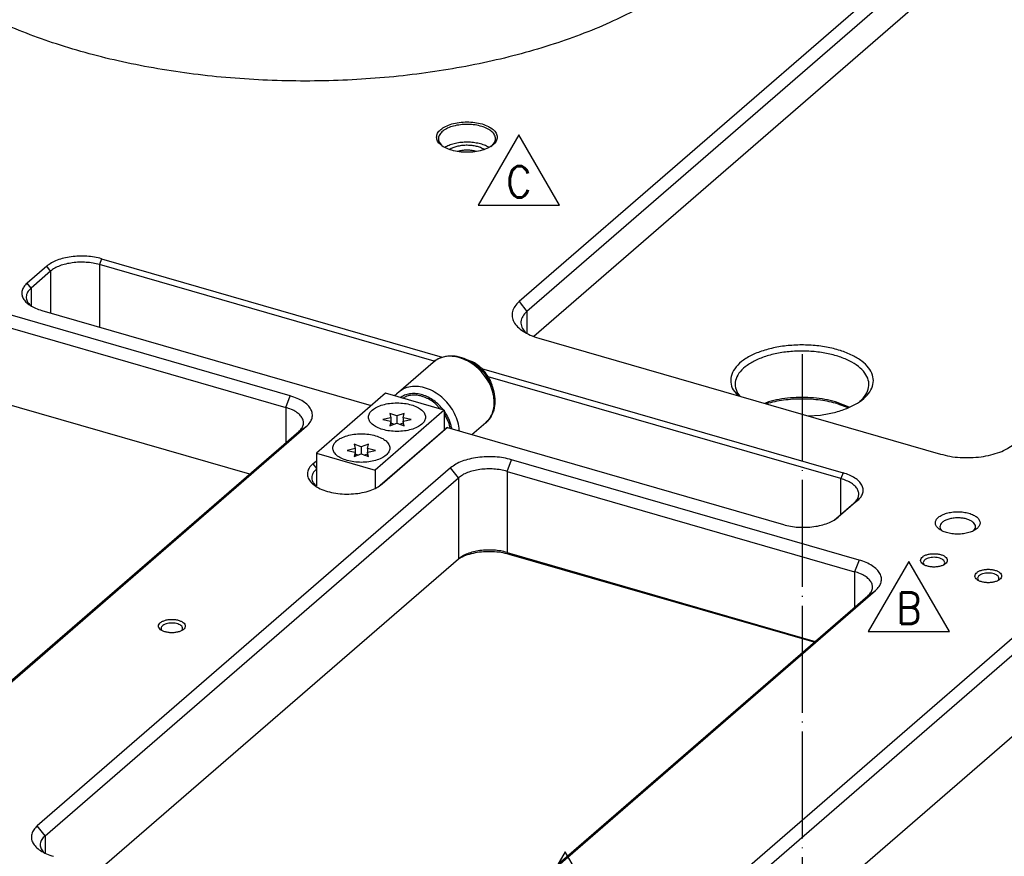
# Model space of a CAD drawing. Header units: inches. Extents: x 0 to 882, y 0 to 559.
# Tile 18 of 30: x 402 to 512, y 238 to 332. Entities that reach past the tile are written whole.
import ezdxf

# ---------------------------------------------------------------- set-up
doc = ezdxf.new("R2010")
doc.units = ezdxf.units.IN
doc.linetypes.add('DOT_CENTER', pattern=[14, 12, -1, 0, -1])
doc.layers.add('1', color=7, linetype='Continuous')
doc.styles.add('CONVERTER_11', font='txt.shx', dxfattribs={"width": 0.9})

# ---------------------------------------------------------------- blocks, each defined once
blk = doc.blocks.new('REV_TRIANGLE__3', base_point=(457.96, 313.41))
at = {"layer": '1', "color": 7, "linetype": 'Continuous'}
for p, q in [((457.96, 318.66), (453.41, 310.79)), ((462.51, 310.79), (457.96, 318.66)), ((453.41, 310.79), (462.51, 310.79))]:
    blk.add_line(p, q, dxfattribs=at)
at = {"layer": '1', "color": 3, "insert": (457.96, 313.41), "char_height": 3.5, "attachment_point": 5, "line_spacing_factor": 1.080432, "style": 'CONVERTER_11'}
blk.add_mtext('C', dxfattribs=at)
blk = doc.blocks.new('REV_TRIANGLE__6', base_point=(463.14, 233.06))
at = {"layer": '1', "color": 7, "linetype": 'Continuous'}
for p, q in [((463.14, 238.31), (458.59, 230.44)), ((467.69, 230.44), (463.14, 238.31)), ((458.59, 230.44), (467.69, 230.44))]:
    blk.add_line(p, q, dxfattribs=at)
at = {"layer": '1', "color": 3, "insert": (463.14, 233.06), "char_height": 3.5, "attachment_point": 5, "line_spacing_factor": 1.080432, "style": 'CONVERTER_11'}
blk.add_mtext('B', dxfattribs=at)
blk = doc.blocks.new('REV_TRIANGLE__7', base_point=(501.68, 265.61))
at = {"layer": '1', "color": 7, "linetype": 'Continuous'}
for p, q in [((501.68, 270.86), (497.13, 262.99)), ((506.23, 262.99), (501.68, 270.86)), ((497.13, 262.99), (506.23, 262.99))]:
    blk.add_line(p, q, dxfattribs=at)
at = {"layer": '1', "color": 3, "insert": (501.68, 265.61), "char_height": 3.5, "attachment_point": 5, "line_spacing_factor": 1.080432, "style": 'CONVERTER_11'}
blk.add_mtext('B', dxfattribs=at)
blk = doc.blocks.new('bushing_E7018-21702_1', base_point=(479.7, 63.42))
at = {"layer": '1', "color": 1, "linetype": 'DOT_CENTER'}
blk.add_line((489.7, 294.09), (489.7, 75.23), dxfattribs=at)
blk = doc.blocks.new('bushings_pogotower', base_point=(303.3, 63.42))
blk.add_blockref('bushing_E7018-21702_1', (479.7, 63.42))
blk = doc.blocks.new('washer1__19', base_point=(452.2, 289.93))
at = {"color": 7, "linetype": 'Continuous'}
for p, q in [((452.2, 293.46), (452.69, 293.28)), ((455.12, 289.97), (455.12, 289.93))]:
    blk.add_line(p, q, dxfattribs=at)
blk.add_open_spline([(455.12, 289.97), (455.07, 290.19), (454.98, 290.64), (454.7, 291.28), (454.32, 291.89), (453.85, 292.44), (453.31, 292.92), (452.9, 293.16), (452.69, 293.28)], degree=3, knots=[0, 0, 0, 0, 0.67301, 1.374345, 2.094326, 2.821157, 3.542302, 4.245837, 4.245837, 4.245837, 4.245837], dxfattribs=at)
blk = doc.blocks.new('23796-0S111__20', base_point=(435.25, 279.08))
at = {"color": 7, "linetype": 'Continuous'}
for p, q in [((443, 289.7), (435.25, 282.99)), ((449.58, 287.8), (443, 289.7)), ((444.96, 289.14), (445.16, 289.27)), ((448.52, 288.61), (449.18, 287.92)), ((449.58, 287.8), (441.83, 281.09)), ((449.58, 287.8), (449.58, 285.61)), ((449.58, 287.4), (450.08, 286.45)), ((450.08, 286.45), (450.2, 285.78)), ((435.25, 282.99), (441.83, 281.09)), ((435.25, 282.99), (435.25, 279.31)), ((441.83, 281.09), (441.83, 279.08))]:
    blk.add_line(p, q, dxfattribs=at)
for points, knots in [([(448.52, 288.61), (448.34, 288.74), (447.99, 289), (447.4, 289.27), (446.81, 289.45), (446.23, 289.51), (445.66, 289.46), (445.33, 289.33), (445.16, 289.27)], [0, 0, 0, 0, 0.665568, 1.309201, 1.924655, 2.508898, 3.062958, 3.592446, 3.592446, 3.592446, 3.592446]), ([(447.49, 287.02), (447.47, 287.16), (447.41, 287.48), (447.05, 287.87), (446.53, 288.19), (445.87, 288.43), (445.11, 288.59), (444.29, 288.64), (443.47, 288.59), (442.71, 288.43), (442.05, 288.19), (441.53, 287.87), (441.18, 287.48), (441.05, 287.02), (441.18, 286.57), (441.53, 286.18), (442.05, 285.85), (442.71, 285.61), (443.47, 285.46), (444.29, 285.4), (445.11, 285.46), (445.87, 285.61), (446.53, 285.85), (447.05, 286.18), (447.41, 286.57), (447.47, 286.88), (447.49, 287.02)], [0, 0, 0, 0, 0.428225, 0.92933, 1.536306, 2.24615, 3.034308, 3.864321, 4.694334, 5.482492, 6.192336, 6.799312, 7.300417, 7.728642, 8.156867, 8.657972, 9.264948, 9.974793, 10.76295, 11.592963, 12.422976, 13.211134, 13.920978, 14.527954, 15.029059, 15.457284, 15.457284, 15.457284, 15.457284]), ([(443.49, 283.56), (443.47, 283.7), (443.41, 284.01), (443.05, 284.4), (442.53, 284.72), (441.87, 284.97), (441.11, 285.12), (440.29, 285.18), (439.47, 285.12), (438.71, 284.97), (438.05, 284.72), (437.53, 284.4), (437.18, 284.01), (437.05, 283.56), (437.18, 283.1), (437.53, 282.71), (438.05, 282.39), (438.71, 282.15), (439.47, 281.99), (440.29, 281.94), (441.11, 281.99), (441.87, 282.15), (442.53, 282.39), (443.05, 282.71), (443.41, 283.1), (443.47, 283.41), (443.49, 283.56)], [0, 0, 0, 0, 0.428225, 0.92933, 1.536306, 2.24615, 3.034308, 3.864321, 4.694334, 5.482492, 6.192336, 6.799312, 7.300417, 7.728642, 8.156867, 8.657972, 9.264948, 9.974793, 10.76295, 11.592963, 12.422976, 13.211134, 13.920978, 14.527954, 15.029059, 15.457284, 15.457284, 15.457284, 15.457284])]:
    blk.add_open_spline(points, degree=3, knots=knots, dxfattribs=at)
blk = doc.blocks.new('bearing_HK0509__21', base_point=(444.06, 285.06))
at = {"color": 7, "linetype": 'Continuous'}
for p, q in [((449.05, 293.64), (449.28, 293.73)), ((449.28, 293.73), (449.52, 293.8)), ((449.52, 293.8), (449.78, 293.86)), ((449.78, 293.86), (450, 293.89)), ((450, 293.89), (450.25, 293.9)), ((450.25, 293.9), (450.5, 293.9)), ((450.5, 293.9), (450.76, 293.89)), ((450.76, 293.89), (450.9, 293.87)), ((450.9, 293.87), (451.01, 293.85)), ((451.01, 293.85), (451.27, 293.8)), ((451.27, 293.8), (451.52, 293.73)), ((451.52, 293.73), (451.77, 293.64)), ((444.45, 289.82), (448.35, 293.19)), ((448.35, 293.19), (448.44, 293.27)), ((448.44, 293.27), (448.63, 293.41)), ((448.63, 293.41), (448.69, 293.45)), ((448.69, 293.45), (448.83, 293.53)), ((448.83, 293.53), (448.84, 293.53)), ((448.84, 293.53), (448.97, 293.6)), ((448.97, 293.6), (449.05, 293.64)), ((451.77, 293.64), (452.02, 293.54)), ((452.02, 293.54), (452.27, 293.43)), ((452.27, 293.43), (452.51, 293.3)), ((452.51, 293.3), (452.74, 293.16)), ((452.74, 293.16), (453.19, 292.83)), ((453.19, 292.83), (453.41, 292.65)), ((453.41, 292.65), (453.61, 292.46)), ((453.61, 292.46), (453.81, 292.26)), ((453.81, 292.26), (454, 292.05)), ((454, 292.05), (454.17, 291.83)), ((454.17, 291.83), (454.34, 291.6)), ((454.34, 291.6), (454.49, 291.37)), ((454.49, 291.37), (454.71, 290.99)), ((454.71, 290.99), (454.87, 290.65)), ((454.87, 290.65), (454.88, 290.63)), ((454.88, 290.63), (454.98, 290.38)), ((454.98, 290.38), (455.07, 290.12)), ((444.06, 289.4), (444.14, 289.51)), ((444.14, 289.51), (444.19, 289.56)), ((444.19, 289.56), (444.35, 289.73)), ((444.35, 289.73), (444.38, 289.75)), ((444.38, 289.75), (444.45, 289.82)), ((455.07, 290.12), (455.14, 289.86)), ((455.14, 289.86), (455.19, 289.6)), ((455.19, 289.6), (455.23, 289.34)), ((455.23, 289.34), (455.26, 289.08)), ((455.23, 288.31), (455.19, 288.06)), ((455.26, 288.56), (455.23, 288.31)), ((455.26, 289.08), (455.27, 288.82)), ((455.27, 288.82), (455.26, 288.56)), ((454.85, 287.14), (454.73, 286.95)), ((454.96, 287.36), (454.85, 287.14)), ((455.05, 287.58), (454.96, 287.36)), ((455.1, 287.71), (455.05, 287.58)), ((455.13, 287.82), (455.1, 287.71)), ((455.19, 288.06), (455.13, 287.82)), ((454.24, 286.39), (452.7, 285.06)), ((454.41, 286.56), (454.24, 286.39)), ((454.57, 286.74), (454.41, 286.56)), ((454.58, 286.75), (454.57, 286.74)), ((454.73, 286.95), (454.58, 286.75))]:
    blk.add_line(p, q, dxfattribs=at)
at = {"color": 1, "linetype": 'Continuous'}
for p, q in [((444.68, 289.22), (444.76, 289.27)), ((449.5, 287.83), (449.5, 287.83)), ((449.58, 287.71), (449.65, 287.63)), ((450.41, 285.85), (450.43, 285.71)), ((451.28, 285.54), (451.28, 285.46))]:
    blk.add_line(p, q, dxfattribs=at)
for points, knots in [([(454.24, 286.39), (454.41, 286.57), (454.77, 286.94), (455.08, 287.68), (455.22, 288.5), (455.16, 289.39), (454.91, 290.29), (454.48, 291.16), (453.91, 291.97), (453.21, 292.67), (452.41, 293.23), (451.56, 293.63), (450.7, 293.85), (449.85, 293.86), (449.07, 293.69), (448.64, 293.4), (448.43, 293.26)], [0, 0, 0, 0, 0.751856, 1.530661, 2.355906, 3.235844, 4.167625, 5.139507, 6.133734, 7.129466, 8.105658, 9.043946, 9.931567, 10.764262, 11.548649, 12.302765, 12.302765, 12.302765, 12.302765]), ([(451.28, 285.54), (451.24, 285.86), (451.15, 286.51), (450.77, 287.44), (450.23, 288.32), (449.53, 289.1), (448.72, 289.73), (447.84, 290.19), (446.93, 290.46), (446.04, 290.5), (445.2, 290.33), (444.75, 290.03), (444.53, 289.88)], [0, 0, 0, 0, 0.953189, 1.957296, 2.994341, 4.041192, 5.073263, 6.068175, 7.00946, 7.890289, 8.716666, 9.508495, 9.508495, 9.508495, 9.508495]), ([(449.5, 287.83), (449.34, 288.02), (449.01, 288.41), (448.44, 288.89), (447.81, 289.27), (447.16, 289.53), (446.51, 289.67), (445.87, 289.68), (445.27, 289.56), (444.93, 289.37), (444.76, 289.27)], [0, 0, 0, 0, 0.756627, 1.505959, 2.236357, 2.93822, 3.605291, 4.23593, 4.834115, 5.409695, 5.409695, 5.409695, 5.409695]), ([(450.41, 285.85), (450.37, 286), (450.3, 286.31), (450.13, 286.76), (449.92, 287.21), (449.74, 287.49), (449.65, 287.63)], [0, 0, 0, 0, 0.468584, 0.950438, 1.442975, 1.943076, 1.943076, 1.943076, 1.943076])]:
    blk.add_open_spline(points, degree=3, knots=knots, dxfattribs=at)
at = {"color": 7, "linetype": 'Continuous'}
for points, knots in [([(448.43, 293.26), (448.41, 293.25), (448.39, 293.23), (448.36, 293.21), (448.35, 293.19)], [0, 0, 0, 0, 0.0526425, 0.1052751, 0.1052751, 0.1052751, 0.1052751]), ([(444.36, 289.74), (444.34, 289.72), (444.28, 289.66), (444.23, 289.61), (444.21, 289.58)], [0, 0, 0, 0, 0.1094079, 0.2189965, 0.2189965, 0.2189965, 0.2189965]), ([(444.53, 289.88), (444.51, 289.87), (444.49, 289.85), (444.46, 289.83), (444.45, 289.82)], [0, 0, 0, 0, 0.0526425, 0.1052751, 0.1052751, 0.1052751, 0.1052751])]:
    blk.add_open_spline(points, degree=3, knots=knots, dxfattribs=at)
blk = doc.blocks.new('bearing_assy2_6', base_point=(435.25, 279.08))
for name, p in [('bearing_HK0509__21', (444.06, 285.06)), ('washer1__19', (452.2, 289.93)), ('23796-0S111__20', (435.25, 279.08))]:
    blk.add_blockref(name, p)
blk = doc.blocks.new('bearings', base_point=(90.63, 145.86))
blk.add_blockref('bearing_assy2_6', (435.25, 279.08))
blk = doc.blocks.new('0515-2034_M3x12_10', base_point=(438.69, 282.6))
at = {"color": 7, "linetype": 'Continuous'}
for p, q in [((440.29, 283.7), (439.49, 283.99)), ((439.49, 283.99), (439.6, 283.5)), ((441.09, 283.99), (440.29, 283.7)), ((440.98, 283.5), (441.09, 283.99)), ((439.6, 283.5), (438.69, 283.3)), ((438.69, 283.3), (439.6, 283.1)), ((439.6, 283.1), (439.49, 282.6)), ((439.49, 282.6), (440.29, 282.9)), ((439.6, 283.5), (439.6, 283.1)), ((439.6, 283.1), (439.6, 282.64)), ((439.6, 282.91), (439.96, 282.78)), ((440.29, 283.7), (440.29, 282.9)), ((440.29, 282.9), (441.09, 282.6)), ((440.62, 282.78), (440.98, 282.91)), ((441.89, 283.3), (440.98, 283.5)), ((440.98, 283.5), (440.98, 283.1)), ((440.98, 283.1), (441.89, 283.3)), ((441.09, 282.6), (440.98, 283.1)), ((440.98, 283.1), (440.98, 282.64))]:
    blk.add_line(p, q, dxfattribs=at)
blk = doc.blocks.new('0515-2034_M3x12_13', base_point=(442.69, 286.07))
at = {"color": 7, "linetype": 'Continuous'}
for p, q in [((444.29, 287.16), (443.49, 287.45)), ((443.49, 287.45), (443.6, 286.96)), ((445.09, 287.45), (444.29, 287.16)), ((444.29, 287.16), (444.29, 286.36)), ((444.98, 286.96), (445.09, 287.45)), ((443.6, 286.96), (442.69, 286.76)), ((442.69, 286.76), (443.6, 286.56)), ((443.6, 286.56), (443.49, 286.07)), ((443.49, 286.07), (444.29, 286.36)), ((443.6, 286.96), (443.6, 286.56)), ((443.6, 286.56), (443.6, 286.11)), ((443.6, 286.38), (443.96, 286.24)), ((444.29, 286.36), (445.09, 286.07)), ((444.62, 286.24), (444.98, 286.38)), ((445.89, 286.76), (444.98, 286.96)), ((444.98, 286.96), (444.98, 286.56)), ((444.98, 286.56), (445.89, 286.76)), ((445.09, 286.07), (444.98, 286.56)), ((444.98, 286.56), (444.98, 286.11))]:
    blk.add_line(p, q, dxfattribs=at)
blk = doc.blocks.new('screwset_stiffener', base_point=(183.53, 271.84))
for name, p in [('0515-2034_M3x12_13', (442.69, 286.07)), ('0515-2034_M3x12_10', (438.69, 282.6))]:
    blk.add_blockref(name, p)
blk = doc.blocks.new('smallparts', base_point=(83.87, 63.42))
for name, p in [('bearings', (90.63, 145.86)), ('screwset_stiffener', (183.53, 271.84)), ('bushings_pogotower', (303.3, 63.42))]:
    blk.add_blockref(name, p)
blk = doc.blocks.new('E7018-24101_large_stiffener', base_point=(57.26, 163.51))
at = {"color": 7, "linetype": 'Continuous'}
for p, q in [((532.99, 364.94), (457.99, 299.98)), ((533.85, 363.82), (458.85, 298.87)), ((533.85, 360.36), (459.62, 296.07)), ((449.32, 317.48), (449.45, 317.37)), ((449.75, 317.32), (449.65, 317.26)), ((450.27, 317.08), (450.18, 317.03)), ((453.22, 316.81), (453.07, 316.84)), ((454.09, 317.03), (454.05, 317.06)), ((454.62, 317.26), (454.58, 317.28)), ((454.82, 317.38), (454.91, 317.44)), ((451.1, 316.82), (451.06, 316.81)), ((411.17, 304.78), (449.36, 293.76)), ((405.03, 303.96), (402.83, 302.05)), ((448.47, 293.29), (410.92, 304.13)), ((405.46, 303.4), (403.26, 301.49)), ((432.31, 289.42), (393.34, 300.67)), ((392.84, 299.37), (431.81, 288.12)), ((403.2, 299.54), (403.27, 299.49)), ((404.47, 298.98), (441.4, 288.32)), ((458.65, 296.56), (458.75, 296.46)), ((460.18, 295.89), (505.22, 282.89)), ((453.75, 292.49), (494.31, 280.78)), ((494.06, 280.13), (454.5, 291.55)), ((427.78, 280.62), (392.84, 290.71)), ((481.97, 290.08), (482.5, 289.44)), ((482.46, 289.71), (482.74, 289.38)), ((485.95, 288.74), (485.52, 288.57)), ((494.99, 288.15), (493.45, 288.74)), ((493.7, 288.52), (494.83, 288.09)), ((490.4, 287.16), (491.77, 287.25)), ((387.8, 245.87), (434.14, 286)), ((433.28, 285.39), (387.12, 245.41)), ((442.42, 279.41), (449.76, 285.76)), ((449.94, 285.85), (442.64, 279.53)), ((449.94, 285.85), (449.76, 285.76)), ((449.94, 285.85), (487.61, 274.98)), ((434.84, 281.78), (435.25, 282.13)), ((496.1, 271), (457.13, 282.25)), ((450.3, 281.34), (403.96, 241.21)), ((435.25, 281.19), (434.94, 280.84)), ((456.63, 280.95), (495.6, 269.7)), ((404.83, 240.09), (451.17, 280.22)), ((434.94, 279.61), (435.16, 279.36)), ((493.32, 275.49), (495.52, 277.4)), ((495.96, 277.71), (493.76, 275.8)), ((493.31, 275.49), (493.32, 275.49)), ((505.33, 274.33), (505.36, 274.3)), ((508.96, 274.3), (508.97, 274.31)), ((456.63, 271.86), (491.19, 261.88)), ((491.07, 261.78), (456.88, 271.64)), ((410.95, 236.3), (451.17, 271.13)), ((451.18, 271.14), (451.4, 271.26)), ((503.4, 270.47), (503.41, 270.45)), ((505.58, 270.45), (505.58, 270.45)), ((509.48, 268.71), (509.5, 268.69)), ((511.66, 268.69), (511.67, 268.7)), ((451.59, 227.46), (497.93, 267.59)), ((497.07, 266.97), (450.91, 227)), ((417.95, 263.1), (417.97, 263.08)), ((420.13, 263.08), (420.14, 263.09)), ((514.09, 262.92), (467.75, 222.79)), ((468.62, 221.67), (514.96, 261.81)), ((474.74, 217.89), (514.96, 252.71)), ((404.63, 238.28), (404.69, 238.22))]:
    blk.add_line(p, q, dxfattribs=at)
at = {"color": 1, "linetype": 'Continuous'}
for p, q in [((411.17, 304.78), (410.92, 304.13)), ((405.46, 303.4), (405.03, 303.96)), ((410.92, 304.13), (410.92, 297.12)), ((405.46, 303.4), (405.46, 298.69)), ((403.26, 301.49), (402.83, 302.05)), ((403.26, 301.49), (403.26, 299.5)), ((457.99, 299.98), (458.85, 298.87)), ((458.85, 298.87), (458.85, 296.41)), ((431.81, 288.12), (432.31, 289.42)), ((431.81, 288.12), (431.81, 284.12)), ((433.28, 285.39), (434.14, 286)), ((434.84, 281.78), (435.25, 281.26)), ((456.63, 280.95), (457.13, 282.25)), ((451.17, 280.22), (450.3, 281.34)), ((456.63, 280.95), (456.63, 271.86)), ((494.31, 280.78), (494.06, 280.13)), ((451.17, 280.22), (451.17, 271.13)), ((494.06, 276.13), (494.06, 280.13)), ((495.52, 277.4), (495.96, 277.71)), ((493.32, 275.49), (493.76, 275.8)), ((456.63, 271.86), (456.88, 271.64)), ((496.1, 271), (495.6, 269.7)), ((495.6, 269.7), (495.6, 265.7)), ((497.07, 266.97), (497.93, 267.59)), ((404.83, 240.09), (403.96, 241.21)), ((404.83, 240.09), (404.83, 238.15))]:
    blk.add_line(p, q, dxfattribs=at)
at = {"color": 7, "linetype": 'Continuous'}
for points, knots in [([(485, 350.21), (484.86, 351.63), (484.56, 354.59), (482.27, 358.76), (478.81, 362.63), (474.13, 366.13), (468.41, 369.19), (461.76, 371.74), (454.38, 373.71), (446.45, 375.06), (438.19, 375.74), (429.81, 375.74), (421.55, 375.06), (413.62, 373.71), (406.24, 371.74), (399.6, 369.19), (393.87, 366.13), (389.19, 362.63), (385.7, 358.76), (383.51, 354.59), (382.75, 350.21), (383.51, 345.83), (385.7, 341.66), (389.19, 337.79), (393.87, 334.29), (399.6, 331.23), (406.24, 328.68), (413.62, 326.71), (421.55, 325.36), (429.81, 324.68), (438.19, 324.68), (446.45, 325.36), (454.38, 326.71), (461.76, 328.68), (468.41, 331.23), (474.13, 334.29), (478.81, 337.79), (482.27, 341.66), (484.56, 345.83), (484.86, 348.79), (485, 350.21)], [0, 0, 0, 0, 4.254409, 8.830849, 13.96147, 19.7628, 26.254774, 33.387384, 41.061675, 49.144894, 57.481976, 65.905069, 74.242151, 82.32537, 89.999661, 97.132271, 103.624245, 109.425575, 114.556196, 119.132637, 123.387045, 127.641454, 132.217894, 137.348515, 143.149845, 149.641819, 156.774429, 164.44872, 172.53194, 180.869021, 189.292114, 197.629196, 205.712415, 213.386707, 220.519316, 227.011291, 232.81262, 237.943241, 242.519682, 246.77409, 246.77409, 246.77409, 246.77409]), ([(455.54, 318.42), (455.51, 318.57), (455.45, 318.9), (455.06, 319.31), (454.52, 319.66), (453.81, 319.92), (453, 320.08), (452.14, 320.14), (451.27, 320.08), (450.46, 319.92), (449.75, 319.66), (449.2, 319.31), (448.83, 318.9), (448.69, 318.42), (448.83, 317.93), (449.2, 317.52), (449.75, 317.18), (450.46, 316.92), (451.27, 316.75), (452.14, 316.7), (453, 316.75), (453.81, 316.92), (454.52, 317.18), (455.06, 317.52), (455.45, 317.93), (455.51, 318.26), (455.54, 318.42)], [0, 0, 0, 0, 0.454989, 0.987413, 1.632325, 2.386535, 3.223952, 4.105841, 4.98773, 5.825147, 6.579357, 7.224269, 7.756693, 8.211682, 8.666671, 9.199096, 9.844008, 10.598217, 11.435634, 12.317523, 13.199412, 14.03683, 14.791039, 15.435951, 15.968375, 16.423365, 16.423365, 16.423365, 16.423365]), ([(449.43, 319.1), (449.3, 318.98), (449.06, 318.76), (448.9, 318.3), (448.99, 317.83), (449.21, 317.6), (449.32, 317.48)], [0, 0, 0, 0, 0.522535, 0.962717, 1.391899, 1.888871, 1.888871, 1.888871, 1.888871]), ([(454.91, 317.44), (455.03, 317.56), (455.24, 317.78), (455.38, 318.23), (455.26, 318.68), (454.92, 319.07), (454.42, 319.39), (453.77, 319.64), (453.03, 319.8), (452.22, 319.86), (451.41, 319.82), (450.65, 319.68), (449.98, 319.46), (449.6, 319.21), (449.43, 319.1)], [0, 0, 0, 0, 0.495255, 0.918761, 1.340169, 1.830499, 2.42334, 3.117382, 3.890111, 4.707154, 5.528522, 6.313706, 7.026694, 7.641842, 7.641842, 7.641842, 7.641842]), ([(454.58, 317.28), (454.42, 317.37), (454.08, 317.54), (453.49, 317.71), (452.85, 317.82), (452.18, 317.86), (451.5, 317.83), (450.86, 317.73), (450.27, 317.57), (449.91, 317.4), (449.75, 317.32)], [0, 0, 0, 0, 0.547974, 1.158232, 1.814062, 2.494461, 3.17635, 3.836527, 4.453611, 5.010206, 5.010206, 5.010206, 5.010206]), ([(454.05, 317.06), (453.92, 317.12), (453.65, 317.26), (453.2, 317.39), (452.7, 317.48), (452.17, 317.51), (451.64, 317.49), (451.14, 317.41), (450.67, 317.28), (450.4, 317.15), (450.27, 317.08)], [0, 0, 0, 0, 0.428104, 0.904867, 1.417234, 1.948795, 2.48152, 2.997283, 3.479379, 3.914219, 3.914219, 3.914219, 3.914219]), ([(453.07, 316.84), (452.91, 316.88), (452.58, 316.94), (452.08, 316.96), (451.58, 316.93), (451.26, 316.85), (451.1, 316.82)], [0, 0, 0, 0, 0.490944, 1.001999, 1.510505, 1.994075, 1.994075, 1.994075, 1.994075]), ([(411.17, 304.78), (410.91, 304.85), (410.36, 304.98), (409.5, 305.08), (408.63, 305.09), (407.77, 305.02), (406.95, 304.87), (406.2, 304.64), (405.55, 304.35), (405.19, 304.08), (405.03, 303.96)], [0, 0, 0, 0, 0.823884, 1.688812, 2.570611, 3.443943, 4.284048, 5.068549, 5.779505, 6.406058, 6.406058, 6.406058, 6.406058]), ([(410.92, 304.13), (410.69, 304.19), (410.2, 304.31), (409.44, 304.39), (408.66, 304.41), (407.9, 304.34), (407.17, 304.21), (406.5, 304.01), (405.92, 303.75), (405.61, 303.51), (405.46, 303.4)], [0, 0, 0, 0, 0.732342, 1.501167, 2.284989, 3.061284, 3.808044, 4.505379, 5.13734, 5.694276, 5.694276, 5.694276, 5.694276]), ([(402.83, 302.05), (402.69, 301.92), (402.45, 301.69), (402.24, 301.24), (402.2, 300.77), (402.36, 300.31), (402.69, 299.9), (403.17, 299.53), (403.77, 299.21), (404.23, 299.06), (404.47, 298.98)], [0, 0, 0, 0, 0.542181, 1.016148, 1.457932, 1.916229, 2.432919, 3.030667, 3.71425, 4.475943, 4.475943, 4.475943, 4.475943]), ([(403.26, 301.49), (403.11, 301.35), (402.84, 301.08), (402.68, 300.52), (402.81, 299.97), (403.07, 299.69), (403.2, 299.54)], [0, 0, 0, 0, 0.611733, 1.135222, 1.653601, 2.253267, 2.253267, 2.253267, 2.253267]), ([(457.99, 299.98), (457.81, 299.81), (457.49, 299.5), (457.2, 298.9), (457.16, 298.27), (457.37, 297.67), (457.81, 297.11), (458.44, 296.62), (459.25, 296.19), (459.86, 295.99), (460.18, 295.89)], [0, 0, 0, 0, 0.722908, 1.354863, 1.94391, 2.554972, 3.243892, 4.040889, 4.952333, 5.967924, 5.967924, 5.967924, 5.967924]), ([(458.85, 298.87), (458.68, 298.7), (458.36, 298.38), (458.14, 297.74), (458.24, 297.08), (458.51, 296.74), (458.65, 296.56)], [0, 0, 0, 0, 0.723092, 1.344364, 1.947279, 2.625891, 2.625891, 2.625891, 2.625891]), ([(495.36, 293.95), (494.91, 294.14), (493.97, 294.55), (492.41, 294.91), (490.73, 295.12), (489.01, 295.13), (487.32, 294.97), (485.74, 294.63), (484.33, 294.13), (483.17, 293.49), (482.31, 292.73), (481.78, 291.87), (481.63, 290.92), (481.86, 290.36), (481.97, 290.08)], [0, 0, 0, 0, 1.463757, 3.072781, 4.777349, 6.518908, 8.235736, 9.868218, 11.364365, 12.686412, 13.819982, 14.787823, 15.664328, 16.564987, 16.564987, 16.564987, 16.564987]), ([(496.2, 288.81), (496.43, 289.04), (496.88, 289.48), (497.23, 290.33), (497.19, 291.21), (496.76, 292.04), (496, 292.77), (494.97, 293.39), (493.7, 293.89), (492.24, 294.24), (490.67, 294.43), (489.05, 294.45), (487.47, 294.3), (485.98, 293.98), (484.67, 293.5), (483.58, 292.9), (482.77, 292.19), (482.27, 291.39), (482.13, 290.5), (482.35, 289.98), (482.46, 289.71)], [0, 0, 0, 0, 0.995535, 1.857391, 2.674476, 3.557462, 4.586013, 5.790274, 7.162545, 8.671006, 10.269039, 11.901751, 13.511278, 15.041731, 16.44437, 17.68379, 18.746513, 19.653864, 20.475588, 21.319957, 21.319957, 21.319957, 21.319957]), ([(491.77, 287.25), (492.29, 287.34), (493.3, 287.51), (494.7, 287.96), (495.89, 288.54), (496.82, 289.23), (497.46, 290.02), (497.75, 290.89), (497.65, 291.79), (497.18, 292.62), (496.39, 293.37), (495.72, 293.75), (495.36, 293.95)], [0, 0, 0, 0, 1.589871, 3.0646, 4.386792, 5.536384, 6.520607, 7.386987, 8.226644, 9.143053, 10.206847, 11.443824, 11.443824, 11.443824, 11.443824]), ([(434.14, 286), (434.29, 286.14), (434.56, 286.41), (434.8, 286.91), (434.83, 287.43), (434.66, 287.93), (434.29, 288.4), (433.76, 288.81), (433.09, 289.16), (432.58, 289.33), (432.31, 289.42)], [0, 0, 0, 0, 0.602423, 1.129052, 1.619924, 2.129143, 2.703242, 3.367406, 4.126943, 4.973268, 4.973268, 4.973268, 4.973268]), ([(493.45, 288.74), (493.06, 288.84), (492.25, 289.04), (490.99, 289.2), (489.7, 289.26), (488.41, 289.2), (487.15, 289.04), (486.34, 288.84), (485.95, 288.74)], [0, 0, 0, 0, 1.216628, 2.4907, 3.794307, 5.097914, 6.371986, 7.588613, 7.588613, 7.588613, 7.588613]), ([(489.7, 289.06), (489.35, 289.05), (488.66, 289.04), (487.64, 288.93), (486.65, 288.77), (486.01, 288.6), (485.7, 288.52)], [0, 0, 0, 0, 1.04477, 2.076176, 3.081262, 4.047904, 4.047904, 4.047904, 4.047904]), ([(493.7, 288.52), (493.39, 288.6), (492.75, 288.77), (491.76, 288.93), (490.74, 289.04), (490.05, 289.05), (489.7, 289.06)], [0, 0, 0, 0, 0.966642, 1.971729, 3.003136, 4.047907, 4.047907, 4.047907, 4.047907]), ([(433.28, 285.39), (433.39, 285.5), (433.61, 285.71), (433.8, 286.11), (433.83, 286.53), (433.69, 286.93), (433.4, 287.3), (432.97, 287.63), (432.43, 287.92), (432.03, 288.05), (431.81, 288.12)], [0, 0, 0, 0, 0.481938, 0.903242, 1.29594, 1.703315, 2.162594, 2.693925, 3.301555, 3.978615, 3.978615, 3.978615, 3.978615]), ([(505.22, 282.89), (505.57, 282.8), (506.3, 282.61), (507.44, 282.49), (508.61, 282.47), (509.76, 282.57), (510.85, 282.77), (511.84, 283.07), (512.71, 283.46), (513.19, 283.82), (513.41, 283.98)], [0, 0, 0, 0, 1.098513, 2.251751, 3.427485, 4.591929, 5.71207, 6.758073, 7.706015, 8.541419, 8.541419, 8.541419, 8.541419]), ([(434.84, 281.78), (434.7, 281.64), (434.42, 281.37), (434.22, 280.84), (434.26, 280.29), (434.55, 279.79), (435.04, 279.35), (435.7, 278.97), (436.51, 278.68), (437.43, 278.48), (438.41, 278.39), (439.4, 278.41), (440.37, 278.54), (441.25, 278.77), (442.03, 279.08), (442.44, 279.39), (442.64, 279.53)], [0, 0, 0, 0, 0.612895, 1.142213, 1.647109, 2.199259, 2.847438, 3.607625, 4.471845, 5.417168, 6.411703, 7.418855, 8.400897, 9.322385, 10.153883, 10.876656, 10.876656, 10.876656, 10.876656]), ([(457.13, 282.25), (456.84, 282.33), (456.23, 282.48), (455.28, 282.58), (454.31, 282.6), (453.35, 282.52), (452.44, 282.35), (451.61, 282.1), (450.88, 281.78), (450.49, 281.48), (450.3, 281.34)], [0, 0, 0, 0, 0.915427, 1.876459, 2.856237, 3.826606, 4.760056, 5.631724, 6.421675, 7.117845, 7.117845, 7.117845, 7.117845]), ([(434.94, 280.84), (434.88, 280.74), (434.77, 280.55), (434.73, 280.22), (434.77, 279.9), (434.88, 279.7), (434.94, 279.61)], [0, 0, 0, 0, 0.33852, 0.655241, 0.971962, 1.310483, 1.310483, 1.310483, 1.310483]), ([(456.63, 280.95), (456.39, 281.01), (455.91, 281.13), (455.15, 281.22), (454.37, 281.23), (453.6, 281.17), (452.87, 281.03), (452.21, 280.83), (451.63, 280.57), (451.32, 280.33), (451.17, 280.22)], [0, 0, 0, 0, 0.732342, 1.501167, 2.284989, 3.061284, 3.808044, 4.505378, 5.137339, 5.694275, 5.694275, 5.694275, 5.694275]), ([(495.96, 277.71), (496.09, 277.83), (496.33, 278.07), (496.55, 278.52), (496.58, 278.99), (496.42, 279.45), (496.09, 279.86), (495.62, 280.23), (495.01, 280.55), (494.55, 280.7), (494.31, 280.78)], [0, 0, 0, 0, 0.54218, 1.016146, 1.45793, 1.916227, 2.432916, 3.030663, 3.714246, 4.475938, 4.475938, 4.475938, 4.475938]), ([(495.52, 277.4), (495.64, 277.51), (495.86, 277.72), (496.05, 278.12), (496.08, 278.54), (495.94, 278.94), (495.65, 279.32), (495.22, 279.64), (494.68, 279.93), (494.28, 280.06), (494.06, 280.13)], [0, 0, 0, 0, 0.481938, 0.903241, 1.295939, 1.703314, 2.162593, 2.693924, 3.301553, 3.978613, 3.978613, 3.978613, 3.978613]), ([(509.66, 275.17), (509.64, 275.28), (509.6, 275.52), (509.31, 275.83), (508.91, 276.08), (508.39, 276.27), (507.8, 276.39), (507.16, 276.43), (506.52, 276.39), (505.92, 276.27), (505.41, 276.08), (505, 275.83), (504.73, 275.52), (504.63, 275.17), (504.73, 274.81), (505, 274.51), (505.41, 274.25), (505.92, 274.06), (506.52, 273.94), (507.16, 273.9), (507.8, 273.94), (508.39, 274.06), (508.91, 274.25), (509.31, 274.51), (509.6, 274.81), (509.64, 275.05), (509.66, 275.17)], [0, 0, 0, 0, 0.334551, 0.726039, 1.200239, 1.754805, 2.370553, 3.019001, 3.667449, 4.283197, 4.837763, 5.311962, 5.703451, 6.038002, 6.372553, 6.764041, 7.238241, 7.792807, 8.408555, 9.057003, 9.70545, 10.321198, 10.875764, 11.349964, 11.741453, 12.076003, 12.076003, 12.076003, 12.076003]), ([(487.61, 274.98), (487.88, 274.91), (488.42, 274.77), (489.28, 274.68), (490.15, 274.67), (491.02, 274.74), (491.84, 274.89), (492.58, 275.12), (493.23, 275.41), (493.59, 275.68), (493.76, 275.8)], [0, 0, 0, 0, 0.823885, 1.688813, 2.570613, 3.443946, 4.284051, 5.068553, 5.779509, 6.406062, 6.406062, 6.406062, 6.406062]), ([(507.43, 275.72), (507.25, 275.73), (506.9, 275.74), (506.4, 275.67), (505.94, 275.54), (505.57, 275.36), (505.3, 275.13), (505.15, 274.86), (505.16, 274.56), (505.27, 274.41), (505.33, 274.33)], [0, 0, 0, 0, 0.529855, 1.046153, 1.522864, 1.93959, 2.286816, 2.574244, 2.839336, 3.134206, 3.134206, 3.134206, 3.134206]), ([(508.97, 274.31), (509.02, 274.38), (509.13, 274.51), (509.18, 274.76), (509.1, 275.01), (508.91, 275.23), (508.64, 275.42), (508.29, 275.57), (507.87, 275.68), (507.58, 275.71), (507.43, 275.72)], [0, 0, 0, 0, 0.267418, 0.504305, 0.745537, 1.023557, 1.354153, 1.737914, 2.165726, 2.622692, 2.622692, 2.622692, 2.622692]), ([(456.63, 271.86), (456.39, 271.92), (455.91, 272.04), (455.15, 272.12), (454.37, 272.14), (453.6, 272.07), (452.87, 271.94), (452.21, 271.73), (451.63, 271.48), (451.32, 271.24), (451.17, 271.13)], [0, 0, 0, 0, 0.732341, 1.501166, 2.284988, 3.061283, 3.808043, 4.505377, 5.137338, 5.694274, 5.694274, 5.694274, 5.694274]), ([(456.88, 271.64), (456.58, 271.72), (455.96, 271.87), (454.99, 271.95), (454.01, 271.94), (453.06, 271.82), (452.18, 271.61), (451.65, 271.37), (451.4, 271.26)], [0, 0, 0, 0, 0.930562, 1.909377, 2.901541, 3.870986, 4.783644, 5.610869, 5.610869, 5.610869, 5.610869]), ([(505.99, 270.97), (505.98, 271.04), (505.95, 271.21), (505.75, 271.4), (505.47, 271.56), (505.11, 271.67), (504.7, 271.72), (504.28, 271.72), (503.88, 271.67), (503.52, 271.56), (503.24, 271.4), (503.05, 271.21), (502.97, 270.97), (503.05, 270.73), (503.24, 270.54), (503.52, 270.39), (503.88, 270.27), (504.28, 270.22), (504.7, 270.22), (505.11, 270.27), (505.47, 270.39), (505.75, 270.54), (505.95, 270.73), (505.98, 270.9), (505.99, 270.97)], [0, 0, 0, 0, 0.219862, 0.48285, 0.805647, 1.182902, 1.596944, 2.023888, 2.43793, 2.815186, 3.137982, 3.400971, 3.620832, 3.840694, 4.103682, 4.426479, 4.803735, 5.217776, 5.644721, 6.058762, 6.436018, 6.758815, 7.021803, 7.241665, 7.241665, 7.241665, 7.241665]), ([(497.93, 267.59), (498.08, 267.73), (498.35, 267.99), (498.59, 268.49), (498.63, 269.01), (498.45, 269.52), (498.08, 269.98), (497.55, 270.39), (496.88, 270.75), (496.37, 270.92), (496.1, 271)], [0, 0, 0, 0, 0.602423, 1.129052, 1.619924, 2.129142, 2.703241, 3.367404, 4.126941, 4.973265, 4.973265, 4.973265, 4.973265]), ([(505.58, 270.45), (505.62, 270.5), (505.7, 270.6), (505.7, 270.8), (505.59, 270.97), (505.4, 271.11), (505.15, 271.22), (504.84, 271.29), (504.51, 271.32), (504.18, 271.3), (503.87, 271.23), (503.61, 271.13), (503.41, 270.99), (503.3, 270.82), (503.29, 270.62), (503.36, 270.52), (503.4, 270.47)], [0, 0, 0, 0, 0.191747, 0.362572, 0.550934, 0.782588, 1.061799, 1.379055, 1.717489, 2.056912, 2.37699, 2.660388, 2.896668, 3.088414, 3.259239, 3.447602, 3.447602, 3.447602, 3.447602]), ([(497.07, 266.97), (497.18, 267.08), (497.4, 267.3), (497.59, 267.69), (497.62, 268.11), (497.48, 268.52), (497.19, 268.89), (496.76, 269.22), (496.23, 269.5), (495.82, 269.63), (495.6, 269.7)], [0, 0, 0, 0, 0.481938, 0.903241, 1.295939, 1.703313, 2.162592, 2.693922, 3.301551, 3.978611, 3.978611, 3.978611, 3.978611]), ([(512.08, 269.21), (512.07, 269.29), (512.04, 269.45), (511.83, 269.64), (511.55, 269.8), (511.2, 269.91), (510.79, 269.97), (510.37, 269.97), (509.97, 269.91), (509.61, 269.8), (509.33, 269.64), (509.13, 269.45), (509.06, 269.21), (509.13, 268.98), (509.33, 268.78), (509.61, 268.63), (509.97, 268.52), (510.37, 268.46), (510.79, 268.46), (511.2, 268.52), (511.55, 268.63), (511.83, 268.78), (512.04, 268.98), (512.07, 269.14), (512.08, 269.21)], [0, 0, 0, 0, 0.219862, 0.48285, 0.805647, 1.182902, 1.596944, 2.023888, 2.43793, 2.815186, 3.137982, 3.400971, 3.620832, 3.840694, 4.103682, 4.426479, 4.803735, 5.217776, 5.644721, 6.058762, 6.436018, 6.758815, 7.021803, 7.241665, 7.241665, 7.241665, 7.241665]), ([(511.5, 269.34), (511.42, 269.38), (511.24, 269.47), (510.93, 269.53), (510.6, 269.56), (510.27, 269.54), (509.96, 269.47), (509.7, 269.37), (509.5, 269.23), (509.38, 269.06), (509.38, 268.86), (509.45, 268.76), (509.48, 268.71)], [0, 0, 0, 0, 0.279211, 0.596467, 0.934901, 1.274325, 1.594403, 1.877802, 2.114083, 2.30583, 2.476655, 2.665017, 2.665017, 2.665017, 2.665017]), ([(511.67, 268.7), (511.71, 268.75), (511.78, 268.84), (511.79, 269.04), (511.68, 269.22), (511.56, 269.3), (511.5, 269.34)], [0, 0, 0, 0, 0.1917459, 0.3625704, 0.5509311, 0.7825831, 0.7825831, 0.7825831, 0.7825831]), ([(420.55, 263.6), (420.54, 263.68), (420.51, 263.84), (420.3, 264.03), (420.02, 264.19), (419.66, 264.3), (419.26, 264.36), (418.84, 264.36), (418.44, 264.3), (418.08, 264.19), (417.8, 264.03), (417.6, 263.84), (417.53, 263.6), (417.6, 263.37), (417.8, 263.17), (418.08, 263.02), (418.44, 262.91), (418.84, 262.85), (419.26, 262.85), (419.66, 262.91), (420.02, 263.02), (420.3, 263.17), (420.51, 263.37), (420.54, 263.53), (420.55, 263.6)], [0, 0, 0, 0, 0.219862, 0.48285, 0.805647, 1.182902, 1.596944, 2.023888, 2.43793, 2.815186, 3.137982, 3.400971, 3.620832, 3.840694, 4.103682, 4.426479, 4.803735, 5.217776, 5.644721, 6.058762, 6.436018, 6.758815, 7.021803, 7.241665, 7.241665, 7.241665, 7.241665]), ([(420.14, 263.09), (420.18, 263.14), (420.25, 263.24), (420.26, 263.43), (420.15, 263.61), (419.96, 263.75), (419.7, 263.86), (419.4, 263.93), (419.07, 263.95), (418.73, 263.93), (418.43, 263.87), (418.16, 263.76), (417.97, 263.62), (417.85, 263.45), (417.84, 263.25), (417.92, 263.15), (417.95, 263.1)], [0, 0, 0, 0, 0.191746, 0.362571, 0.550933, 0.782587, 1.061798, 1.379054, 1.717487, 2.05691, 2.376988, 2.660385, 2.896665, 3.088411, 3.259236, 3.447598, 3.447598, 3.447598, 3.447598]), ([(403.96, 241.21), (403.82, 241.06), (403.55, 240.8), (403.31, 240.3), (403.27, 239.78), (403.45, 239.27), (403.81, 238.81), (404.34, 238.4), (405.01, 238.04), (405.52, 237.88), (405.79, 237.79)], [0, 0, 0, 0, 0.602422, 1.12905, 1.619921, 2.129139, 2.703238, 3.367402, 4.126938, 4.973262, 4.973262, 4.973262, 4.973262]), ([(404.83, 240.09), (404.69, 239.96), (404.44, 239.71), (404.26, 239.21), (404.32, 238.7), (404.52, 238.43), (404.63, 238.28)], [0, 0, 0, 0, 0.567293, 1.055484, 1.526374, 2.051376, 2.051376, 2.051376, 2.051376])]:
    blk.add_open_spline(points, degree=3, knots=knots, dxfattribs=at)
blk = doc.blocks.new('E7018-64101_wpi_large_stiffener_assy', base_point=(57.26, 63.42))
for name, p in [('E7018-24101_large_stiffener', (57.26, 163.51)), ('smallparts', (83.87, 63.42))]:
    blk.add_blockref(name, p)
blk = doc.blocks.new('gen1', base_point=(419, 242))
blk.add_blockref('E7018-64101_wpi_large_stiffener_assy', (57.26, 63.42))
at = {"layer": '1'}
for name, p in [('REV_TRIANGLE__3', (457.96, 313.41)), ('REV_TRIANGLE__7', (501.68, 265.61)), ('REV_TRIANGLE__6', (463.14, 233.06))]:
    blk.add_blockref(name, p, dxfattribs=at)

msp = doc.modelspace()

# ---------------------------------------------------------------- block references
msp.add_blockref('gen1', (419, 242))

doc.saveas('drawing.dxf')
